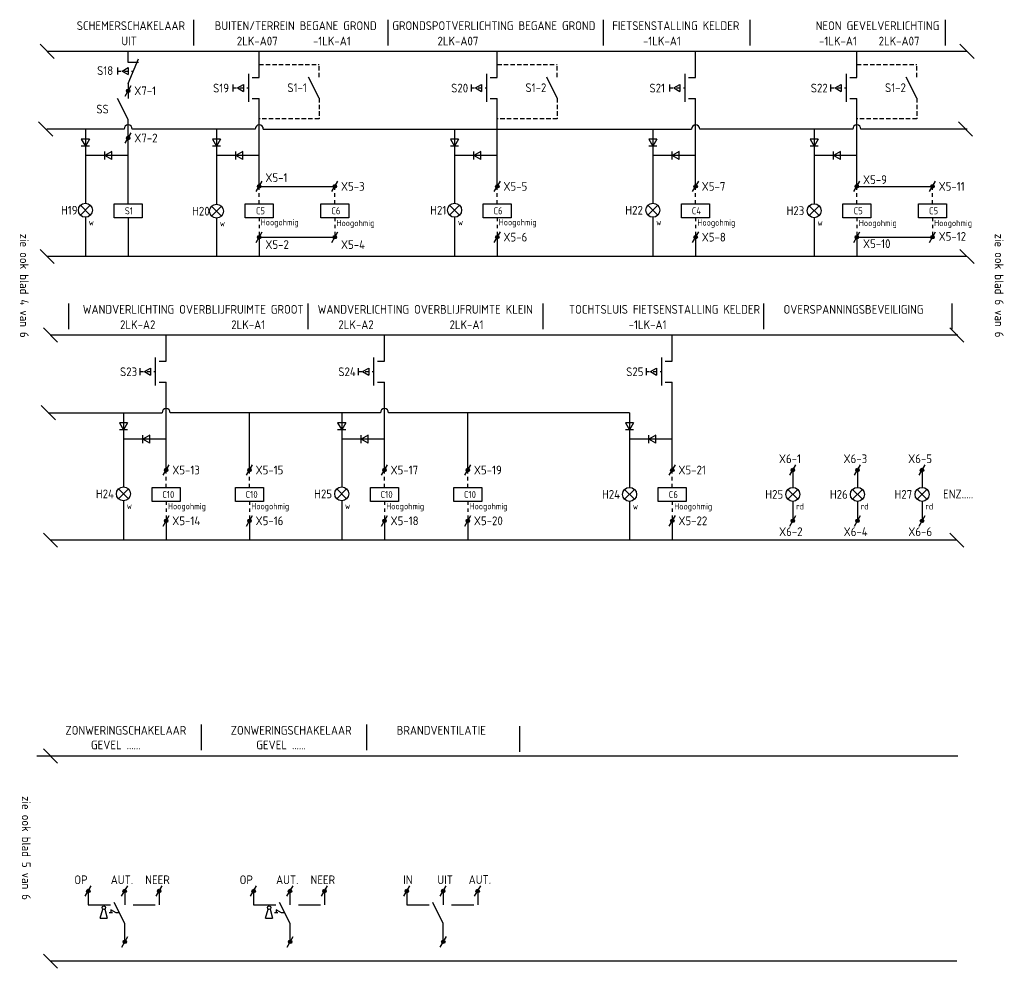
# Model space of a CAD drawing. Extents: x -1224 to 18134, y -20786 to 3554.
# Tile 11 of 88: x 1178 to 1459, y -5336 to -5065. Entities that reach past the tile are written whole.
import ezdxf
from ezdxf.enums import TextEntityAlignment as Align

# ---------------------------------------------------------------- set-up
doc = ezdxf.new("R2010")
doc.units = 0
for name, pattern in [('HIDDEN', [9.525, 6.35, -3.175]), ('HIDDEN2', [1.875, 1.25, -0.625]), ('STABI11', [2, 1, -1])]:
    doc.linetypes.add(name, pattern=pattern)
doc.layers.get('0').update_dxf_attribs({"linetype": 'CONTINUOUS'})
doc.layers.add('EL$1----', color=3, linetype='CONTINUOUS')
doc.layers.add('EL$1----_1LK-A08', color=3, linetype='CONTINUOUS')
doc.styles.add('BURO-018', font='ISO.shx', dxfattribs={"height": 1.8})
doc.styles.add('BURO-025', font='ISO.shx', dxfattribs={"height": 2.5})

# ---------------------------------------------------------------- blocks, each defined once
blk = doc.blocks.new('0302A1')
at = {"color": 0, "linetype": 'Continuous'}
blk.add_line((-0.87, -1.5), (0.87, 1.5), dxfattribs=at)
at = {"color": 0, "const_width": 0.5}
blk.add_lwpolyline([(-0.25, 0, 1), (0.25, 0, 1)], format="xyb", close=True, dxfattribs=at)
at = {"color": 0, "linetype": 'Continuous'}
blk.add_circle((0, 0), 0.5, dxfattribs=at)
at = {"color": 0, "linetype": 'Continuous', "style": 'BURO-018', "flags": 1}
for tag, p in [('E_ID', (0, 0)), ('E_MATCODE', (0, -5))]:
    blk.add_attdef(tag, p, '', height=1.8, dxfattribs=at)
at = {"color": 0, "linetype": 'Continuous', "style": 'BURO-018'}
blk.add_attdef('E_KODE', text='', height=1.8, dxfattribs=at).set_placement((2, 0), align=Align.MIDDLE_LEFT)
blk = doc.blocks.new('0715A1')
at = {"color": 0, "linetype": 'Continuous'}
for p, q in [((-4, -2), (-4, 2)), ((-4, 2), (4, 2)), ((4, 2), (4, -2)), ((4, -2), (-4, -2))]:
    blk.add_line(p, q, dxfattribs=at)
at = {"color": 0, "linetype": 'Continuous', "style": 'BURO-018'}
blk.add_attdef('E_KODE', text='', height=1.8, dxfattribs=at).set_placement((3, 5), align=Align.MIDDLE_LEFT)
blk.add_attdef('E_ASK1', text='', height=1.8, dxfattribs=at).set_placement((-1, 3), align=Align.RIGHT)
at = {"color": 0, "linetype": 'Continuous', "style": 'BURO-018', "flags": 1}
for tag, p in [('E_ID', (0, 0)), ('E_MATCODE', (0, -3))]:
    blk.add_attdef(tag, p, '', height=1.8, dxfattribs=at)
at = {"color": 0, "linetype": 'Continuous', "style": 'BURO-018'}
blk.add_attdef('E_ASK2', text='', height=1.8, dxfattribs=at).set_placement((-1, -3), align=Align.TOP_RIGHT)
blk = doc.blocks.new('0702A1')
at = {"color": 0, "linetype": 'Continuous'}
for p, q in [((-3, -7), (-3, 1)), ((-2, 0), (0, 0)), ((-2, -6), (0, -6))]:
    blk.add_line(p, q, dxfattribs=at)
at = {"color": 0, "linetype": 'Continuous', "style": 'BURO-018'}
blk.add_attdef('E_ASK1', text='', height=1.8, dxfattribs=at).set_placement((-1, 1), align=Align.RIGHT)
at = {"color": 0, "linetype": 'Continuous', "style": 'BURO-018', "flags": 1}
for tag, p in [('E_ID', (0, 0)), ('E_MATCODE', (0, -5))]:
    blk.add_attdef(tag, p, '', height=1.8, dxfattribs=at)
at = {"color": 0, "linetype": 'Continuous', "style": 'BURO-018'}
blk.add_attdef('E_KODE', text='', height=1.8, dxfattribs=at).set_placement((3, -3), align=Align.MIDDLE_LEFT)
blk.add_attdef('E_ASK2', text='', height=1.8, dxfattribs=at).set_placement((-1, -7), align=Align.TOP_RIGHT)
blk = doc.blocks.new('0213A1')
at = {"color": 0, "linetype": 'Continuous'}
for p, q in [((-4.5, 1), (-4.5, -1)), ((-3.23, 0), (-1.5, 1)), ((-3.23, 0), (-1.5, -1)), ((-1.5, 1), (-1.5, -1))]:
    blk.add_line(p, q, dxfattribs=at)
at = {"color": 0, "linetype": 'STABI11'}
blk.add_line((-4.5, 0), (0, 0), dxfattribs=at)
blk = doc.blocks.new('081001')
at = {"color": 0, "linetype": 'Continuous'}
for p, q in [((-1.41, 1.41), (1.41, -1.41)), ((1.41, 1.41), (-1.41, -1.41))]:
    blk.add_line(p, q, dxfattribs=at)
blk.add_circle((0, 0), 2, dxfattribs=at)
at = {"color": 0, "linetype": 'Continuous', "style": 'BURO-018'}
blk.add_attdef('E_ASK1', text='', height=1.8, dxfattribs=at).set_placement((-1, 4), align=Align.RIGHT)
at = {"color": 0, "linetype": 'Continuous', "style": 'BURO-018', "flags": 1}
for tag, p in [('E_ID', (0, 0)), ('E_MATCODE', (0, -3))]:
    blk.add_attdef(tag, p, '', height=1.8, dxfattribs=at)
at = {"color": 0, "linetype": 'Continuous', "style": 'BURO-018'}
blk.add_attdef('E_KODE', text='', height=1.8, dxfattribs=at).set_placement((3, 0), align=Align.MIDDLE_LEFT)
blk.add_attdef('E_ASK2', text='', height=1.8, dxfattribs=at).set_placement((-1, -4), align=Align.TOP_RIGHT)
blk = doc.blocks.new('050301')
at = {"color": 0, "linetype": 'Continuous'}
for p, q in [((2.31, 2), (-2.31, 2)), ((-2.31, 2), (0, -2)), ((0, 3), (0, -3)), ((2.31, 2), (0, -2)), ((2.31, -2), (-2.31, -2))]:
    blk.add_line(p, q, dxfattribs=at)
at = {"color": 0, "linetype": 'Continuous', "style": 'BURO-018', "flags": 1}
for tag, p in [('E_ID', (0, 0)), ('E_MATCODE', (0, -3))]:
    blk.add_attdef(tag, p, '', height=1.8, dxfattribs=at)
at = {"color": 0, "linetype": 'Continuous', "style": 'BURO-018'}
blk.add_attdef('E_KODE', text='', height=1.8, dxfattribs=at).set_placement((3, 0), align=Align.MIDDLE_LEFT)
blk = doc.blocks.new('070201')
at = {"color": 0, "linetype": 'Continuous'}
blk.add_line((0, -6), (-3, 0), dxfattribs=at)
at = {"color": 0, "linetype": 'Continuous', "style": 'BURO-018'}
blk.add_attdef('E_ASK1', text='', height=1.8, dxfattribs=at).set_placement((-1, 1), align=Align.RIGHT)
at = {"color": 0, "linetype": 'Continuous', "style": 'BURO-018', "flags": 1}
for tag, p in [('E_ID', (0, 0)), ('E_MATCODE', (0, -5))]:
    blk.add_attdef(tag, p, '', height=1.8, dxfattribs=at)
at = {"color": 0, "linetype": 'Continuous', "style": 'BURO-018'}
blk.add_attdef('E_KODE', text='', height=1.8, dxfattribs=at).set_placement((3, -3), align=Align.MIDDLE_LEFT)
blk.add_attdef('E_ASK2', text='', height=1.8, dxfattribs=at).set_placement((-1, -7), align=Align.TOP_RIGHT)
blk = doc.blocks.new('070203')
at = {"color": 0, "linetype": 'Continuous'}
for p, q in [((0, -6), (3, 1)), ((3, 0), (0, 0))]:
    blk.add_line(p, q, dxfattribs=at)
at = {"color": 0, "linetype": 'Continuous', "style": 'BURO-018'}
blk.add_attdef('E_ASK1', text='', height=1.8, dxfattribs=at).set_placement((-1, 1), align=Align.RIGHT)
at = {"color": 0, "linetype": 'Continuous', "style": 'BURO-018', "flags": 1}
for tag, p in [('E_ID', (0, 0)), ('E_MATCODE', (0, -5))]:
    blk.add_attdef(tag, p, '', height=1.8, dxfattribs=at)
at = {"color": 0, "linetype": 'Continuous', "style": 'BURO-018'}
blk.add_attdef('E_KODE', text='', height=1.8, dxfattribs=at).set_placement((3, -3), align=Align.MIDDLE_LEFT)
blk.add_attdef('E_ASK2', text='', height=1.8, dxfattribs=at).set_placement((-1, -7), align=Align.TOP_RIGHT)
blk = doc.blocks.new('0213A5')
at = {"color": 0, "linetype": 'Continuous'}
for p, q in [((-5.5, -1.5), (-4.76, 1.08)), ((-4.24, 1.08), (-3.5, -1.5)), ((-1, 0), (-2.5, 0.87)), ((-2.5, 0.87), (-2.5, 0)), ((-5.5, -1.5), (-3.5, -1.5))]:
    blk.add_line(p, q, dxfattribs=at)
at = {"color": 0, "linetype": 'STABI11'}
blk.add_line((0, 0), (-3.93, 0), dxfattribs=at)
at = {"color": 0, "linetype": 'Continuous'}
blk.add_circle((-4.5, 1.5), 0.5, dxfattribs=at)

msp = doc.modelspace()

# ---------------------------------------------------------------- linework, layer by layer
at = {"layer": 'EL$1----', "color": 1}
for p, q in [((1227.71, -5072.32), (1227.71, -5064.96)), ((1283.24, -5072.32), (1283.24, -5064.96)), ((1344.75, -5072.32), (1344.75, -5064.96)), ((1344.75, -5072.32), (1344.75, -5064.96)), ((1386.63, -5072.32), (1386.63, -5064.96)), ((1442.42, -5072.32), (1442.42, -5064.96)), ((1192.05, -5153.32), (1192.05, -5145.97)), ((1260.45, -5153.32), (1260.45, -5145.97)), ((1327.53, -5153.32), (1327.53, -5145.97)), ((1390.57, -5153.32), (1390.57, -5145.97)), ((1444.27, -5153.32), (1444.27, -5145.97)), ((1229.92, -5273.54), (1229.92, -5266.18)), ((1277.13, -5273.54), (1277.13, -5266.18)), ((1320.87, -5274.04), (1320.87, -5266.68))]:
    msp.add_line(p, q, dxfattribs=at)
at = {"layer": 'EL$1----'}
for p, q in [((1187.88, -5076.04), (1183.83, -5071.98)), ((1450.55, -5076.04), (1446.5, -5071.98)), ((1448.53, -5074.01), (1185.86, -5074.01)), ((1208.99, -5077.14), (1208.99, -5074.01)), ((1246.43, -5081.44), (1246.43, -5074.01)), ((1314.42, -5081.44), (1314.42, -5074.01)), ((1371.05, -5081.44), (1371.05, -5074.01)), ((1417.1, -5081.44), (1417.1, -5074.01)), ((1208.99, -5083.14), (1208.99, -5087.5)), ((1246.43, -5112.56), (1246.43, -5087.44)), ((1314.42, -5112.56), (1314.42, -5087.44)), ((1371.05, -5112.56), (1371.05, -5087.44)), ((1417.1, -5112.56), (1417.1, -5087.44)), ((1187.49, -5098.23), (1183.44, -5094.17)), ((1208.99, -5117.52), (1208.99, -5093.49)), ((1450.16, -5098.23), (1446.11, -5094.17)), ((1207.82, -5096.2), (1185.82, -5096.2)), ((1196.78, -5096.2), (1196.78, -5103.77)), ((1245.27, -5096.2), (1210.16, -5096.2)), ((1234.23, -5096.2), (1234.23, -5103.77)), ((1247.6, -5096.2), (1369.88, -5096.2)), ((1302.21, -5096.2), (1302.21, -5103.77)), ((1358.84, -5096.2), (1358.84, -5103.77)), ((1415.93, -5096.2), (1372.22, -5096.2)), ((1404.9, -5096.2), (1404.9, -5103.77)), ((1448.63, -5096.2), (1418.27, -5096.2)), ((1208.99, -5103.77), (1196.78, -5103.77)), ((1196.78, -5103.77), (1196.78, -5117.37)), ((1234.23, -5103.77), (1234.23, -5117.64)), ((1246.43, -5103.77), (1234.23, -5103.77)), ((1314.42, -5103.77), (1302.21, -5103.77)), ((1302.21, -5103.77), (1302.21, -5117.37)), ((1371.05, -5103.77), (1358.84, -5103.77)), ((1358.84, -5103.77), (1358.84, -5117.37)), ((1417.1, -5103.77), (1404.9, -5103.77)), ((1404.9, -5103.77), (1404.9, -5117.5)), ((1246.43, -5112.56), (1268.02, -5112.56)), ((1417.1, -5112.56), (1438.69, -5112.56)), ((1196.78, -5121.37), (1196.78, -5132.6)), ((1208.99, -5121.52), (1208.99, -5132.6)), ((1234.23, -5121.64), (1234.23, -5132.6)), ((1302.21, -5121.37), (1302.21, -5132.6)), ((1358.84, -5121.37), (1358.84, -5132.6)), ((1404.9, -5121.5), (1404.9, -5132.6)), ((1246.43, -5127.06), (1246.43, -5132.6)), ((1246.43, -5127.06), (1268.02, -5127.06)), ((1314.42, -5127.06), (1314.42, -5132.6)), ((1371.05, -5127.06), (1371.05, -5132.6)), ((1417.1, -5127.06), (1417.1, -5132.6)), ((1417.1, -5127.06), (1438.69, -5127.06)), ((1187.88, -5134.63), (1183.83, -5130.57)), ((1450.55, -5134.63), (1446.5, -5130.57)), ((1448.53, -5132.6), (1185.86, -5132.6)), ((1188.84, -5157.04), (1184.79, -5152.99)), ((1447.67, -5157.04), (1443.62, -5152.99)), ((1445.64, -5155.01), (1186.82, -5155.01)), ((1219.85, -5162.44), (1219.85, -5155.01)), ((1445.96, -5155.01), (1234.74, -5155.01)), ((1282.19, -5162.44), (1282.19, -5155.01)), ((1364.39, -5162.44), (1364.39, -5155.01)), ((1219.85, -5193.56), (1219.85, -5168.44)), ((1282.19, -5193.56), (1282.19, -5168.44)), ((1364.39, -5193.56), (1364.39, -5168.44)), ((1188.22, -5179.23), (1184.17, -5175.17)), ((1186.2, -5177.2), (1218.69, -5177.2)), ((1207.65, -5177.2), (1207.65, -5184.77)), ((1281.02, -5177.2), (1221.02, -5177.2)), ((1243.65, -5193.56), (1243.65, -5177.2)), ((1269.98, -5177.2), (1269.98, -5184.77)), ((1327.08, -5177.2), (1283.36, -5177.2)), ((1305.98, -5193.56), (1305.98, -5177.2)), ((1352.18, -5177.2), (1327.08, -5177.2)), ((1352.18, -5177.2), (1352.18, -5184.77)), ((1219.85, -5184.77), (1207.65, -5184.77)), ((1207.65, -5184.77), (1207.65, -5198.37)), ((1282.19, -5184.77), (1269.98, -5184.77)), ((1269.98, -5184.77), (1269.98, -5198.37)), ((1364.39, -5184.77), (1352.18, -5184.77)), ((1352.18, -5184.77), (1352.18, -5198.51)), ((1398.81, -5193.56), (1398.81, -5198.51)), ((1417.26, -5193.56), (1417.26, -5198.51)), ((1435.71, -5193.56), (1435.71, -5198.51)), ((1207.65, -5202.37), (1207.65, -5213.6)), ((1269.98, -5202.37), (1269.98, -5213.6)), ((1352.18, -5202.51), (1352.18, -5213.6)), ((1398.81, -5202.51), (1398.81, -5208.06)), ((1417.26, -5202.51), (1417.26, -5208.06)), ((1435.71, -5202.51), (1435.71, -5208.06)), ((1219.85, -5208.06), (1219.85, -5213.6)), ((1243.65, -5208.06), (1243.65, -5213.6)), ((1282.19, -5208.06), (1282.19, -5213.6)), ((1305.98, -5208.06), (1305.98, -5213.6)), ((1364.39, -5208.06), (1364.39, -5213.6)), ((1188.84, -5215.63), (1184.79, -5211.57)), ((1447.67, -5215.63), (1443.62, -5211.57)), ((1445.64, -5213.6), (1186.82, -5213.6)), ((1188.84, -5277.26), (1184.79, -5273.2)), ((1445.96, -5275.23), (1182.94, -5275.23)), ((1445.64, -5275.23), (1186.82, -5275.23)), ((1188.84, -5335.85), (1184.79, -5331.79)), ((1445.64, -5333.82), (1186.82, -5333.82))]:
    msp.add_line(p, q, dxfattribs=at)
at = {"layer": 'EL$1----', "linetype": 'HIDDEN2'}
for p, q in [((1246.43, -5077.72), (1263.54, -5077.72)), ((1263.54, -5081.38), (1263.54, -5077.72)), ((1314.42, -5077.72), (1331.53, -5077.72)), ((1331.53, -5081.38), (1331.53, -5077.72)), ((1417.1, -5077.72), (1434.21, -5077.72)), ((1434.21, -5081.38), (1434.21, -5077.72)), ((1263.54, -5087.38), (1263.54, -5093.25)), ((1331.53, -5087.38), (1331.53, -5093.25)), ((1434.21, -5087.38), (1434.21, -5093.25)), ((1263.54, -5093.25), (1246.43, -5093.25)), ((1331.53, -5093.25), (1314.42, -5093.25)), ((1434.21, -5093.25), (1417.1, -5093.25))]:
    msp.add_line(p, q, dxfattribs=at)
at = {"layer": 'EL$1----', "linetype": 'STABI11'}
for p, q in [((1246.43, -5117.52), (1246.43, -5112.56)), ((1268.02, -5117.52), (1268.02, -5112.56)), ((1314.42, -5117.52), (1314.42, -5112.56)), ((1371.05, -5117.52), (1371.05, -5112.56)), ((1417.1, -5117.52), (1417.1, -5112.56)), ((1438.69, -5117.52), (1438.69, -5112.56)), ((1246.43, -5121.52), (1246.43, -5127.06)), ((1268.02, -5121.52), (1268.02, -5127.06)), ((1314.42, -5121.52), (1314.42, -5127.06)), ((1371.05, -5121.52), (1371.05, -5127.06)), ((1417.1, -5121.52), (1417.1, -5127.06)), ((1438.69, -5121.52), (1438.69, -5127.06)), ((1219.85, -5198.52), (1219.85, -5193.56)), ((1243.65, -5198.52), (1243.65, -5193.56)), ((1282.19, -5198.52), (1282.19, -5193.56)), ((1305.98, -5198.52), (1305.98, -5193.56)), ((1364.39, -5198.52), (1364.39, -5193.56)), ((1219.85, -5202.52), (1219.85, -5208.06)), ((1243.65, -5202.52), (1243.65, -5208.06)), ((1282.19, -5202.52), (1282.19, -5208.06)), ((1305.98, -5202.52), (1305.98, -5208.06)), ((1364.39, -5202.52), (1364.39, -5208.06))]:
    msp.add_line(p, q, dxfattribs=at)
at = {"layer": 'EL$1----', "linetype": 'HIDDEN'}
for p, q in [((1197.61, -5313.78), (1197.61, -5317.74)), ((1208.01, -5313.78), (1208.01, -5317.74)), ((1217.86, -5313.78), (1217.86, -5317.74)), ((1244.82, -5313.78), (1244.82, -5317.74)), ((1255.21, -5313.78), (1255.21, -5317.74)), ((1265.07, -5313.78), (1265.07, -5317.74)), ((1288.56, -5313.78), (1288.56, -5317.74)), ((1298.96, -5313.78), (1298.96, -5317.74)), ((1308.81, -5313.78), (1308.81, -5317.74)), ((1197.61, -5317.74), (1205.09, -5317.74)), ((1210.39, -5317.74), (1217.86, -5317.74)), ((1244.82, -5317.74), (1252.29, -5317.74)), ((1257.6, -5317.74), (1265.07, -5317.74)), ((1288.56, -5317.74), (1296.04, -5317.74)), ((1301.34, -5317.74), (1308.81, -5317.74)), ((1208.05, -5328.28), (1208.05, -5323.01)), ((1255.26, -5328.28), (1255.26, -5323.01)), ((1299, -5328.28), (1299, -5323.01))]:
    msp.add_line(p, q, dxfattribs=at)
at = {"layer": 'EL$1----_1LK-A08'}
for centre in [(1208.99, -5096.2), (1246.43, -5096.2), (1371.05, -5096.2), (1417.1, -5096.2), (1219.85, -5177.2), (1282.19, -5177.2)]:
    msp.add_arc(centre, 1.17, 0, 180, dxfattribs=at)

# ---------------------------------------------------------------- block references
at = {"layer": 'EL$1----'}
ref = msp.add_blockref('070203', (1208.99, -5077.14), dxfattribs=at)
ref.add_attrib('E_KODE', 'S18', dxfattribs={"layer": '0', "color": 7, "linetype": 'Continuous', "height": 2.5, "style": 'BURO-025'}).set_placement((1200.13, -5079.5), align=Align.MIDDLE_LEFT)
for name, p in [('0213A1', (1210.49, -5079.64)), ('0213A1', (1243.43, -5084.44)), ('0213A1', (1311.42, -5084.44)), ('0213A1', (1368.05, -5084.44)), ('0213A1', (1414.1, -5084.44)), ('0213A1', (1216.85, -5165.44)), ('0213A1', (1279.19, -5165.44)), ('0213A1', (1361.39, -5165.44)), ('070201', (1208.05, -5317.01)), ('070201', (1255.26, -5317.01)), ('070201', (1299, -5317.01)), ('0302A1', (1208.05, -5328.28)), ('0302A1', (1255.26, -5328.28)), ('0302A1', (1299, -5328.28))]:
    msp.add_blockref(name, p, dxfattribs=at)
ref = msp.add_blockref('0702A1', (1246.43, -5081.44), dxfattribs=at)
ref.add_attrib('E_KODE', 'S19', dxfattribs={"layer": '0', "color": 7, "linetype": 'Continuous', "height": 2.5, "style": 'BURO-025'}).set_placement((1233.26, -5084.49), align=Align.MIDDLE_LEFT)
ref = msp.add_blockref('0702A1', (1314.42, -5081.44), dxfattribs=at)
ref.add_attrib('E_KODE', 'S20', dxfattribs={"layer": '0', "color": 7, "linetype": 'Continuous', "height": 2.5, "style": 'BURO-025'}).set_placement((1301.24, -5084.49), align=Align.MIDDLE_LEFT)
ref = msp.add_blockref('0702A1', (1371.05, -5081.44), dxfattribs=at)
ref.add_attrib('E_KODE', 'S21', dxfattribs={"layer": '0', "color": 7, "linetype": 'Continuous', "height": 2.5, "style": 'BURO-025'}).set_placement((1357.87, -5084.49), align=Align.MIDDLE_LEFT)
ref = msp.add_blockref('0702A1', (1417.1, -5081.44), dxfattribs=at)
ref.add_attrib('E_KODE', 'S22', dxfattribs={"layer": '0', "color": 7, "linetype": 'Continuous', "height": 2.5, "style": 'BURO-025'}).set_placement((1403.93, -5084.49), align=Align.MIDDLE_LEFT)
ref = msp.add_blockref('070201', (1263.54, -5081.38), dxfattribs=at)
ref.add_attrib('E_KODE', 'S1-1', dxfattribs={"layer": '0', "color": 7, "linetype": 'Continuous', "height": 2.5, "style": 'BURO-025'}).set_placement((1254.46, -5084.38), align=Align.MIDDLE_LEFT)
ref = msp.add_blockref('070201', (1331.53, -5081.38), dxfattribs=at)
ref.add_attrib('E_KODE', 'S1-2', dxfattribs={"layer": '0', "color": 7, "linetype": 'Continuous', "height": 2.5, "style": 'BURO-025'}).set_placement((1322.45, -5084.38), align=Align.MIDDLE_LEFT)
ref = msp.add_blockref('070201', (1434.21, -5081.38), dxfattribs=at)
ref.add_attrib('E_KODE', 'S1-2', dxfattribs={"layer": '0', "color": 7, "linetype": 'Continuous', "height": 2.5, "style": 'BURO-025'}).set_placement((1425.13, -5084.38), align=Align.MIDDLE_LEFT)
ref = msp.add_blockref('0302A1', (1208.99, -5085.27), dxfattribs=at)
ref.add_attrib('E_KODE', 'X7-1', dxfattribs={"layer": '0', "color": 7, "linetype": 'Continuous', "height": 2.5, "style": 'BURO-025'}).set_placement((1210.73, -5085.27), align=Align.MIDDLE_LEFT)
ref = msp.add_blockref('070201', (1208.99, -5087.49), dxfattribs=at)
ref.add_attrib('E_KODE', 'SS', dxfattribs={"layer": '0', "color": 7, "linetype": 'Continuous', "height": 2.5, "style": 'BURO-025'}).set_placement((1199.91, -5090.49), align=Align.MIDDLE_LEFT)
ref = msp.add_blockref('0302A1', (1208.99, -5098.75), dxfattribs=at)
ref.add_attrib('E_KODE', 'X7-2', dxfattribs={"layer": '0', "color": 7, "linetype": 'Continuous', "height": 2.5, "style": 'BURO-025'}).set_placement((1210.73, -5098.75), align=Align.MIDDLE_LEFT)
at = {"layer": 'EL$1----', "xscale": 0.5, "yscale": 0.5, "zscale": 0.5}
for p in [(1196.78, -5100.06), (1234.23, -5100.06), (1302.21, -5100.06), (1358.84, -5100.06), (1404.9, -5100.06), (1207.65, -5181.06), (1269.98, -5181.06), (1352.18, -5181.06)]:
    msp.add_blockref('050301', p, dxfattribs=at)
at = {"layer": 'EL$1----', "xscale": 0.5, "yscale": 0.5, "zscale": 0.5, "rotation": 270}
for p in [(1203.3, -5103.77), (1240.74, -5103.77), (1308.73, -5103.77), (1365.35, -5103.77), (1411.41, -5103.77), (1214.16, -5184.77), (1276.5, -5184.77), (1358.69, -5184.77)]:
    msp.add_blockref('050301', p, dxfattribs=at)
at = {"layer": 'EL$1----'}
ref = msp.add_blockref('0302A1', (1246.43, -5112.56), dxfattribs=at)
ref.add_attrib('E_KODE', 'X5-1', dxfattribs={"layer": '0', "color": 7, "linetype": 'Continuous', "height": 2.5, "style": 'BURO-025'}).set_placement((1248.17, -5110.06), align=Align.MIDDLE_LEFT)
ref = msp.add_blockref('0302A1', (1268.02, -5112.56), dxfattribs=at)
ref.add_attrib('E_KODE', 'X5-3', dxfattribs={"layer": '0', "color": 7, "linetype": 'Continuous', "height": 2.5, "style": 'BURO-025'}).set_placement((1269.76, -5112.56), align=Align.MIDDLE_LEFT)
ref = msp.add_blockref('0302A1', (1314.42, -5112.56), dxfattribs=at)
ref.add_attrib('E_KODE', 'X5-5', dxfattribs={"layer": '0', "color": 7, "linetype": 'Continuous', "height": 2.5, "style": 'BURO-025'}).set_placement((1316.15, -5112.56), align=Align.MIDDLE_LEFT)
ref = msp.add_blockref('0302A1', (1371.05, -5112.56), dxfattribs=at)
ref.add_attrib('E_KODE', 'X5-7', dxfattribs={"layer": '0', "color": 7, "linetype": 'Continuous', "height": 2.5, "style": 'BURO-025'}).set_placement((1372.78, -5112.56), align=Align.MIDDLE_LEFT)
ref = msp.add_blockref('0302A1', (1417.1, -5112.56), dxfattribs=at)
ref.add_attrib('E_KODE', 'X5-9', dxfattribs={"layer": '0', "color": 7, "linetype": 'Continuous', "height": 2.5, "style": 'BURO-025'}).set_placement((1418.84, -5110.64), align=Align.MIDDLE_LEFT)
ref = msp.add_blockref('0302A1', (1438.69, -5112.56), dxfattribs=at)
ref.add_attrib('E_KODE', 'X5-11', dxfattribs={"layer": '0', "color": 7, "linetype": 'Continuous', "height": 2.5, "style": 'BURO-025'}).set_placement((1440.43, -5112.56), align=Align.MIDDLE_LEFT)
ref = msp.add_blockref('081001', (1196.78, -5119.37), dxfattribs=at)
ref.add_attrib('E_KODE', 'H19', dxfattribs={"layer": '0', "color": 7, "linetype": 'Continuous', "height": 2.5, "style": 'BURO-025'}).set_placement((1189.82, -5119.37), align=Align.MIDDLE_LEFT)
ref = msp.add_blockref('0715A1', (1208.99, -5119.52), dxfattribs=at)
ref.add_attrib('E_KODE', 'S1', dxfattribs={"layer": '0', "color": 7, "linetype": 'Continuous', "height": 2, "style": 'BURO-025'}).set_placement((1208.05, -5119.53), align=Align.MIDDLE_LEFT)
ref = msp.add_blockref('081001', (1234.23, -5119.64), dxfattribs=at)
ref.add_attrib('E_KODE', 'H20', dxfattribs={"layer": '0', "color": 7, "linetype": 'Continuous', "height": 2.5, "style": 'BURO-025'}).set_placement((1227.26, -5119.64), align=Align.MIDDLE_LEFT)
ref = msp.add_blockref('0715A1', (1246.43, -5119.52), dxfattribs=at)
ref.add_attrib('E_KODE', 'C5', dxfattribs={"layer": '0', "color": 7, "linetype": 'Continuous', "height": 2, "style": 'BURO-025'}).set_placement((1245.49, -5119.53), align=Align.MIDDLE_LEFT)
ref = msp.add_blockref('0715A1', (1268.02, -5119.52), dxfattribs=at)
ref.add_attrib('E_KODE', 'C6', dxfattribs={"layer": '0', "color": 7, "linetype": 'Continuous', "height": 2, "style": 'BURO-025'}).set_placement((1267.03, -5119.53), align=Align.MIDDLE_LEFT)
ref = msp.add_blockref('081001', (1302.21, -5119.37), dxfattribs=at)
ref.add_attrib('E_KODE', 'H21', dxfattribs={"layer": '0', "color": 7, "linetype": 'Continuous', "height": 2.5, "style": 'BURO-025'}).set_placement((1295.25, -5119.37), align=Align.MIDDLE_LEFT)
ref = msp.add_blockref('0715A1', (1314.42, -5119.52), dxfattribs=at)
ref.add_attrib('E_KODE', 'C6', dxfattribs={"layer": '0', "color": 7, "linetype": 'Continuous', "height": 2, "style": 'BURO-025'}).set_placement((1313.34, -5119.53), align=Align.MIDDLE_LEFT)
ref = msp.add_blockref('081001', (1358.84, -5119.37), dxfattribs=at)
ref.add_attrib('E_KODE', 'H22', dxfattribs={"layer": '0', "color": 7, "linetype": 'Continuous', "height": 2.5, "style": 'BURO-025'}).set_placement((1350.97, -5119.37), align=Align.MIDDLE_LEFT)
ref = msp.add_blockref('0715A1', (1371.05, -5119.52), dxfattribs=at)
ref.add_attrib('E_KODE', 'C4', dxfattribs={"layer": '0', "color": 7, "linetype": 'Continuous', "height": 2, "style": 'BURO-025'}).set_placement((1369.96, -5119.53), align=Align.MIDDLE_LEFT)
ref = msp.add_blockref('081001', (1404.9, -5119.5), dxfattribs=at)
ref.add_attrib('E_KODE', 'H23', dxfattribs={"layer": '0', "color": 7, "linetype": 'Continuous', "height": 2.5, "style": 'BURO-025'}).set_placement((1397.02, -5119.5), align=Align.MIDDLE_LEFT)
ref = msp.add_blockref('0715A1', (1417.1, -5119.52), dxfattribs=at)
ref.add_attrib('E_KODE', 'C5', dxfattribs={"layer": '0', "color": 7, "linetype": 'Continuous', "height": 2, "style": 'BURO-025'}).set_placement((1416.18, -5119.53), align=Align.MIDDLE_LEFT)
ref = msp.add_blockref('0715A1', (1438.69, -5119.52), dxfattribs=at)
ref.add_attrib('E_KODE', 'C5', dxfattribs={"layer": '0', "color": 7, "linetype": 'Continuous', "height": 2, "style": 'BURO-025'}).set_placement((1437.7, -5119.53), align=Align.MIDDLE_LEFT)
ref = msp.add_blockref('0302A1', (1246.43, -5127.06), dxfattribs=at)
ref.add_attrib('E_KODE', 'X5-2', dxfattribs={"layer": '0', "color": 7, "linetype": 'Continuous', "height": 2.5, "style": 'BURO-025'}).set_placement((1248.17, -5129.18), align=Align.MIDDLE_LEFT)
ref = msp.add_blockref('0302A1', (1268.02, -5127.06), dxfattribs=at)
ref.add_attrib('E_KODE', 'X5-4', dxfattribs={"layer": '0', "color": 7, "linetype": 'Continuous', "height": 2.5, "style": 'BURO-025'}).set_placement((1269.76, -5129.18), align=Align.MIDDLE_LEFT)
ref = msp.add_blockref('0302A1', (1314.42, -5127.06), dxfattribs=at)
ref.add_attrib('E_KODE', 'X5-6', dxfattribs={"layer": '0', "color": 7, "linetype": 'Continuous', "height": 2.5, "style": 'BURO-025'}).set_placement((1316.15, -5127.06), align=Align.MIDDLE_LEFT)
ref = msp.add_blockref('0302A1', (1371.05, -5127.06), dxfattribs=at)
ref.add_attrib('E_KODE', 'X5-8', dxfattribs={"layer": '0', "color": 7, "linetype": 'Continuous', "height": 2.5, "style": 'BURO-025'}).set_placement((1372.78, -5127.06), align=Align.MIDDLE_LEFT)
ref = msp.add_blockref('0302A1', (1417.1, -5127.06), dxfattribs=at)
ref.add_attrib('E_KODE', 'X5-10', dxfattribs={"layer": '0', "color": 7, "linetype": 'Continuous', "height": 2.5, "style": 'BURO-025'}).set_placement((1418.84, -5128.93), align=Align.MIDDLE_LEFT)
ref = msp.add_blockref('0302A1', (1438.69, -5127.06), dxfattribs=at)
ref.add_attrib('E_KODE', 'X5-12', dxfattribs={"layer": '0', "color": 7, "linetype": 'Continuous', "height": 2.5, "style": 'BURO-025'}).set_placement((1440.43, -5126.85), align=Align.MIDDLE_LEFT)
ref = msp.add_blockref('0702A1', (1219.85, -5162.44), dxfattribs=at)
ref.add_attrib('E_KODE', 'S23', dxfattribs={"layer": '0', "color": 7, "linetype": 'Continuous', "height": 2.5, "style": 'BURO-025'}).set_placement((1206.68, -5165.5), align=Align.MIDDLE_LEFT)
ref = msp.add_blockref('0702A1', (1282.19, -5162.44), dxfattribs=at)
ref.add_attrib('E_KODE', 'S24', dxfattribs={"layer": '0', "color": 7, "linetype": 'Continuous', "height": 2.5, "style": 'BURO-025'}).set_placement((1269.01, -5165.5), align=Align.MIDDLE_LEFT)
ref = msp.add_blockref('0702A1', (1364.39, -5162.44), dxfattribs=at)
ref.add_attrib('E_KODE', 'S25', dxfattribs={"layer": '0', "color": 7, "linetype": 'Continuous', "height": 2.5, "style": 'BURO-025'}).set_placement((1351.21, -5165.5), align=Align.MIDDLE_LEFT)
ref = msp.add_blockref('0302A1', (1398.81, -5193.56), dxfattribs=at)
ref.add_attrib('E_KODE', 'X6-1', dxfattribs={"layer": '0', "color": 7, "linetype": 'Continuous', "height": 2.5, "style": 'BURO-025'}).set_placement((1394.83, -5190.34), align=Align.MIDDLE_LEFT)
ref = msp.add_blockref('0302A1', (1417.26, -5193.56), dxfattribs=at)
ref.add_attrib('E_KODE', 'X6-3', dxfattribs={"layer": '0', "color": 7, "linetype": 'Continuous', "height": 2.5, "style": 'BURO-025'}).set_placement((1413.28, -5190.34), align=Align.MIDDLE_LEFT)
ref = msp.add_blockref('0302A1', (1435.71, -5193.56), dxfattribs=at)
ref.add_attrib('E_KODE', 'X6-5', dxfattribs={"layer": '0', "color": 7, "linetype": 'Continuous', "height": 2.5, "style": 'BURO-025'}).set_placement((1431.73, -5190.34), align=Align.MIDDLE_LEFT)
ref = msp.add_blockref('0302A1', (1219.85, -5193.56), dxfattribs=at)
ref.add_attrib('E_KODE', 'X5-13', dxfattribs={"layer": '0', "color": 7, "linetype": 'Continuous', "height": 2.5, "style": 'BURO-025'}).set_placement((1221.59, -5193.56), align=Align.MIDDLE_LEFT)
ref = msp.add_blockref('0302A1', (1243.65, -5193.56), dxfattribs=at)
ref.add_attrib('E_KODE', 'X5-15', dxfattribs={"layer": '0', "color": 7, "linetype": 'Continuous', "height": 2.5, "style": 'BURO-025'}).set_placement((1245.38, -5193.56), align=Align.MIDDLE_LEFT)
ref = msp.add_blockref('0302A1', (1282.19, -5193.56), dxfattribs=at)
ref.add_attrib('E_KODE', 'X5-17', dxfattribs={"layer": '0', "color": 7, "linetype": 'Continuous', "height": 2.5, "style": 'BURO-025'}).set_placement((1283.92, -5193.56), align=Align.MIDDLE_LEFT)
ref = msp.add_blockref('0302A1', (1305.98, -5193.56), dxfattribs=at)
ref.add_attrib('E_KODE', 'X5-19', dxfattribs={"layer": '0', "color": 7, "linetype": 'Continuous', "height": 2.5, "style": 'BURO-025'}).set_placement((1307.72, -5193.56), align=Align.MIDDLE_LEFT)
ref = msp.add_blockref('0302A1', (1364.39, -5193.56), dxfattribs=at)
ref.add_attrib('E_KODE', 'X5-21', dxfattribs={"layer": '0', "color": 7, "linetype": 'Continuous', "height": 2.5, "style": 'BURO-025'}).set_placement((1366.12, -5193.56), align=Align.MIDDLE_LEFT)
ref = msp.add_blockref('081001', (1207.65, -5200.37), dxfattribs=at)
ref.add_attrib('E_KODE', 'H24', dxfattribs={"layer": '0', "color": 7, "linetype": 'Continuous', "height": 2.5, "style": 'BURO-025'}).set_placement((1199.78, -5200.37), align=Align.MIDDLE_LEFT)
ref = msp.add_blockref('0715A1', (1219.85, -5200.52), dxfattribs=at)
ref.add_attrib('E_KODE', 'C10', dxfattribs={"layer": '0', "color": 7, "linetype": 'Continuous', "height": 2, "style": 'BURO-025'}).set_placement((1218.77, -5200.54), align=Align.MIDDLE_LEFT)
ref = msp.add_blockref('0715A1', (1243.65, -5200.52), dxfattribs=at)
ref.add_attrib('E_KODE', 'C10', dxfattribs={"layer": '0', "color": 7, "linetype": 'Continuous', "height": 2, "style": 'BURO-025'}).set_placement((1242.56, -5200.54), align=Align.MIDDLE_LEFT)
ref = msp.add_blockref('081001', (1269.98, -5200.37), dxfattribs=at)
ref.add_attrib('E_KODE', 'H25', dxfattribs={"layer": '0', "color": 7, "linetype": 'Continuous', "height": 2.5, "style": 'BURO-025'}).set_placement((1262.11, -5200.37), align=Align.MIDDLE_LEFT)
ref = msp.add_blockref('0715A1', (1282.19, -5200.52), dxfattribs=at)
ref.add_attrib('E_KODE', 'C10', dxfattribs={"layer": '0', "color": 7, "linetype": 'Continuous', "height": 2, "style": 'BURO-025'}).set_placement((1281.11, -5200.54), align=Align.MIDDLE_LEFT)
ref = msp.add_blockref('0715A1', (1305.98, -5200.52), dxfattribs=at)
ref.add_attrib('E_KODE', 'C10', dxfattribs={"layer": '0', "color": 7, "linetype": 'Continuous', "height": 2, "style": 'BURO-025'}).set_placement((1304.9, -5200.54), align=Align.MIDDLE_LEFT)
ref = msp.add_blockref('081001', (1352.18, -5200.51), dxfattribs=at)
ref.add_attrib('E_KODE', 'H24', dxfattribs={"layer": '0', "color": 7, "linetype": 'Continuous', "height": 2.5, "style": 'BURO-025'}).set_placement((1344.31, -5200.51), align=Align.MIDDLE_LEFT)
ref = msp.add_blockref('0715A1', (1364.39, -5200.52), dxfattribs=at)
ref.add_attrib('E_KODE', 'C6', dxfattribs={"layer": '0', "color": 7, "linetype": 'Continuous', "height": 2, "style": 'BURO-025'}).set_placement((1363.38, -5200.54), align=Align.MIDDLE_LEFT)
ref = msp.add_blockref('081001', (1398.81, -5200.51), dxfattribs=at)
ref.add_attrib('E_KODE', 'H25', dxfattribs={"layer": '0', "color": 7, "linetype": 'Continuous', "height": 2.5, "style": 'BURO-025'}).set_placement((1390.94, -5200.51), align=Align.MIDDLE_LEFT)
ref = msp.add_blockref('081001', (1417.26, -5200.51), dxfattribs=at)
ref.add_attrib('E_KODE', 'H26', dxfattribs={"layer": '0', "color": 7, "linetype": 'Continuous', "height": 2.5, "style": 'BURO-025'}).set_placement((1409.39, -5200.51), align=Align.MIDDLE_LEFT)
ref = msp.add_blockref('081001', (1435.71, -5200.51), dxfattribs=at)
ref.add_attrib('E_KODE', 'H27', dxfattribs={"layer": '0', "color": 7, "linetype": 'Continuous', "height": 2.5, "style": 'BURO-025'}).set_placement((1427.84, -5200.51), align=Align.MIDDLE_LEFT)
ref = msp.add_blockref('0302A1', (1219.85, -5208.06), dxfattribs=at)
ref.add_attrib('E_KODE', 'X5-14', dxfattribs={"layer": '0', "color": 7, "linetype": 'Continuous', "height": 2.5, "style": 'BURO-025'}).set_placement((1221.59, -5208.06), align=Align.MIDDLE_LEFT)
ref = msp.add_blockref('0302A1', (1243.65, -5208.06), dxfattribs=at)
ref.add_attrib('E_KODE', 'X5-16', dxfattribs={"layer": '0', "color": 7, "linetype": 'Continuous', "height": 2.5, "style": 'BURO-025'}).set_placement((1245.38, -5208.06), align=Align.MIDDLE_LEFT)
ref = msp.add_blockref('0302A1', (1282.19, -5208.06), dxfattribs=at)
ref.add_attrib('E_KODE', 'X5-18', dxfattribs={"layer": '0', "color": 7, "linetype": 'Continuous', "height": 2.5, "style": 'BURO-025'}).set_placement((1283.92, -5208.06), align=Align.MIDDLE_LEFT)
ref = msp.add_blockref('0302A1', (1305.98, -5208.06), dxfattribs=at)
ref.add_attrib('E_KODE', 'X5-20', dxfattribs={"layer": '0', "color": 7, "linetype": 'Continuous', "height": 2.5, "style": 'BURO-025'}).set_placement((1307.72, -5208.06), align=Align.MIDDLE_LEFT)
ref = msp.add_blockref('0302A1', (1364.39, -5208.06), dxfattribs=at)
ref.add_attrib('E_KODE', 'X5-22', dxfattribs={"layer": '0', "color": 7, "linetype": 'Continuous', "height": 2.5, "style": 'BURO-025'}).set_placement((1366.12, -5208.06), align=Align.MIDDLE_LEFT)
ref = msp.add_blockref('0302A1', (1398.81, -5208.06), dxfattribs=at)
ref.add_attrib('E_KODE', 'X6-2', dxfattribs={"layer": '0', "color": 7, "linetype": 'Continuous', "height": 2.5, "style": 'BURO-025'}).set_placement((1394.87, -5211.17), align=Align.MIDDLE_LEFT)
ref = msp.add_blockref('0302A1', (1417.26, -5208.06), dxfattribs=at)
ref.add_attrib('E_KODE', 'X6-4', dxfattribs={"layer": '0', "color": 7, "linetype": 'Continuous', "height": 2.5, "style": 'BURO-025'}).set_placement((1413.32, -5211.17), align=Align.MIDDLE_LEFT)
ref = msp.add_blockref('0302A1', (1435.71, -5208.06), dxfattribs=at)
ref.add_attrib('E_KODE', 'X6-6', dxfattribs={"layer": '0', "color": 7, "linetype": 'Continuous', "height": 2.5, "style": 'BURO-025'}).set_placement((1431.77, -5211.17), align=Align.MIDDLE_LEFT)
ref = msp.add_blockref('0302A1', (1197.61, -5313.78), dxfattribs=at)
ref.add_attrib('E_KODE', 'OP', dxfattribs={"layer": '0', "color": 7, "linetype": 'Continuous', "height": 2.5, "style": 'BURO-025'}).set_placement((1193.63, -5310.56), align=Align.MIDDLE_LEFT)
ref = msp.add_blockref('0302A1', (1208.01, -5313.78), dxfattribs=at)
ref.add_attrib('E_KODE', 'AUT.', dxfattribs={"layer": '0', "color": 7, "linetype": 'Continuous', "height": 2.5, "style": 'BURO-025'}).set_placement((1204.02, -5310.56), align=Align.MIDDLE_LEFT)
ref = msp.add_blockref('0302A1', (1217.86, -5313.78), dxfattribs=at)
ref.add_attrib('E_KODE', 'NEER', dxfattribs={"layer": '0', "color": 7, "linetype": 'Continuous', "height": 2.5, "style": 'BURO-025'}).set_placement((1213.88, -5310.56), align=Align.MIDDLE_LEFT)
ref = msp.add_blockref('0302A1', (1244.82, -5313.78), dxfattribs=at)
ref.add_attrib('E_KODE', 'OP', dxfattribs={"layer": '0', "color": 7, "linetype": 'Continuous', "height": 2.5, "style": 'BURO-025'}).set_placement((1240.84, -5310.56), align=Align.MIDDLE_LEFT)
ref = msp.add_blockref('0302A1', (1255.21, -5313.78), dxfattribs=at)
ref.add_attrib('E_KODE', 'AUT.', dxfattribs={"layer": '0', "color": 7, "linetype": 'Continuous', "height": 2.5, "style": 'BURO-025'}).set_placement((1251.23, -5310.56), align=Align.MIDDLE_LEFT)
ref = msp.add_blockref('0302A1', (1265.07, -5313.78), dxfattribs=at)
ref.add_attrib('E_KODE', 'NEER', dxfattribs={"layer": '0', "color": 7, "linetype": 'Continuous', "height": 2.5, "style": 'BURO-025'}).set_placement((1261.09, -5310.56), align=Align.MIDDLE_LEFT)
ref = msp.add_blockref('0302A1', (1288.56, -5313.78), dxfattribs=at)
ref.add_attrib('E_KODE', 'IN', dxfattribs={"layer": '0', "color": 7, "linetype": 'Continuous', "height": 2.5, "style": 'BURO-025'}).set_placement((1287.57, -5310.56), align=Align.MIDDLE_LEFT)
ref = msp.add_blockref('0302A1', (1298.96, -5313.78), dxfattribs=at)
ref.add_attrib('E_KODE', 'UIT', dxfattribs={"layer": '0', "color": 7, "linetype": 'Continuous', "height": 2.5, "style": 'BURO-025'}).set_placement((1297.3, -5310.56), align=Align.MIDDLE_LEFT)
ref = msp.add_blockref('0302A1', (1308.81, -5313.78), dxfattribs=at)
ref.add_attrib('E_KODE', 'AUT.', dxfattribs={"layer": '0', "color": 7, "linetype": 'Continuous', "height": 2.5, "style": 'BURO-025'}).set_placement((1306.24, -5310.5), align=Align.MIDDLE_LEFT)
at = {"layer": 'EL$1----', "linetype": 'HIDDEN'}
for p in [(1206.55, -5320.01), (1253.76, -5320.01)]:
    msp.add_blockref('0213A5', p, dxfattribs=at)

# ---------------------------------------------------------------- texts
at = {"layer": 'EL$1----', "color": 1}
for s, height, style, p in [('SCHEMERSCHAKELAAR', 2.5, 'BURO-025', (1194.32, -5067.92)), ('BUITEN/TERREIN BEGANE GROND', 2.5, 'BURO-025', (1233.71, -5067.92)), ('GRONDSPOTVERLICHTING BEGANE GROND', 2.5, 'BURO-025', (1284.43, -5067.92)), ('FIETSENSTALLING KELDER', 2.5, 'BURO-025', (1347.24, -5067.92)), ('NEON GEVELVERLICHTING', 2.5, 'BURO-025', (1405.33, -5067.92)), ('UIT', 2.5, 'BURO-025', (1207.05, -5072.28)), ('2LK-A07', 2.5, 'BURO-025', (1240.03, -5072.32)), ('-1LK-A1', 2.5, 'BURO-025', (1261.77, -5072.32)), ('2LK-A07', 2.5, 'BURO-025', (1297.34, -5072.32)), ('-1LK-A1', 2.5, 'BURO-025', (1356.02, -5072.32)), ('-1LK-A1', 2.5, 'BURO-025', (1406.3, -5072.32)), ('2LK-A07', 2.5, 'BURO-025', (1423.31, -5072.32)), ('w', 1.8, 'BURO-018', (1197.73, -5123.69)), ('w', 1.8, 'BURO-018', (1235.17, -5123.96)), ('Hoogohmig', 1.8, 'BURO-018', (1246.85, -5123.72)), ('Hoogohmig', 1.8, 'BURO-018', (1268.49, -5123.93)), ('w', 1.8, 'BURO-018', (1303.16, -5123.69)), ('Hoogohmig', 1.8, 'BURO-018', (1314.82, -5123.7)), ('w', 1.8, 'BURO-018', (1359.79, -5123.69)), ('Hoogohmig', 1.8, 'BURO-018', (1371.55, -5123.79)), ('w', 1.8, 'BURO-018', (1405.84, -5123.83)), ('Hoogohmig', 1.8, 'BURO-018', (1417.65, -5123.92)), ('Hoogohmig', 1.8, 'BURO-018', (1439.16, -5123.93)), ('WANDVERLICHTING OVERBLIJFRUIMTE GROOT', 2.5, 'BURO-025', (1196.04, -5148.93)), ('WANDVERLICHTING OVERBLIJFRUIMTE KLEIN', 2.5, 'BURO-025', (1263.12, -5148.93)), ('TOCHTSLUIS FIETSENSTALLING KELDER', 2.5, 'BURO-025', (1334.86, -5148.93)), ('OVERSPANNINGSBEVEILIGING', 2.5, 'BURO-025', (1396.15, -5148.93)), ('2LK-A2', 2.5, 'BURO-025', (1206.69, -5153.32)), ('2LK-A1', 2.5, 'BURO-025', (1238.44, -5153.32)), ('2LK-A2', 2.5, 'BURO-025', (1269.03, -5153.32)), ('2LK-A1', 2.5, 'BURO-025', (1300.78, -5153.32)), ('-1LK-A1', 2.5, 'BURO-025', (1351.93, -5153.32)), ('ENZ.....', 2.5, 'BURO-025', (1441.71, -5201.66)), ('w', 1.8, 'BURO-018', (1208.59, -5204.69)), ('Hoogohmig', 1.8, 'BURO-018', (1220.36, -5204.79)), ('Hoogohmig', 1.8, 'BURO-018', (1244.15, -5204.79)), ('w', 1.8, 'BURO-018', (1270.93, -5204.69)), ('Hoogohmig', 1.8, 'BURO-018', (1282.69, -5204.79)), ('Hoogohmig', 1.8, 'BURO-018', (1306.49, -5204.79)), ('w', 1.8, 'BURO-018', (1353.12, -5204.83)), ('Hoogohmig', 1.8, 'BURO-018', (1364.94, -5204.83)), ('rd', 1.8, 'BURO-018', (1399.76, -5204.83)), ('rd', 1.8, 'BURO-018', (1418.21, -5204.83)), ('rd', 1.8, 'BURO-018', (1436.66, -5204.83)), ('ZONWERINGSCHAKELAAR', 2.5, 'BURO-025', (1191.09, -5269.14)), ('ZONWERINGSCHAKELAAR', 2.5, 'BURO-025', (1238.3, -5269.14)), ('BRANDVENTILATIE', 2.5, 'BURO-025', (1285.69, -5269.14)), ('GEVEL ......', 2.5, 'BURO-025', (1198.38, -5273.31)), ('GEVEL ......', 2.5, 'BURO-025', (1245.59, -5273.31))]:
    msp.add_text(s, height=height, dxfattribs=dict(at, style=style)).set_placement(p)
at = {"layer": 'EL$1----', "color": 1, "style": 'BURO-025'}
for s, p in [('zie ook blad 4 van 6 ', (1178.07, -5126.06)), ('zie ook blad 6 van 6 ', (1456.48, -5126.06)), ('zie ook blad 5 van 6 ', (1178.64, -5286.68))]:
    msp.add_text(s, height=2.5, rotation=270, dxfattribs=at).set_placement(p)

doc.saveas('drawing.dxf')
